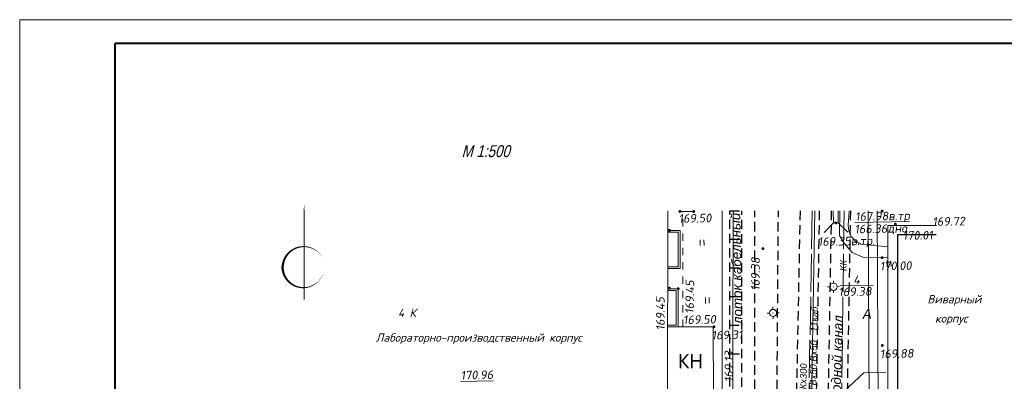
# Model space of a CAD drawing. Header units: millimetres. Extents: x 523209 to 536718, y -48289 to -47398.
# Tile 89 of 116: x 533407 to 533613, y -47647 to -47572. Entities that reach past the tile are written whole.
import ezdxf
from ezdxf.enums import TextEntityAlignment as Align

# ---------------------------------------------------------------- set-up
doc = ezdxf.new("R2010")
doc.units = ezdxf.units.MM
for name, pattern in [('DASHED', [19.05, 12.7, -6.35]), ('K5LT_BASIC', [0]), ('K5LT_THIN', [0]), ('LU023', [3, 2, -1]), ('LU024', [3, 1.5, -1.5]), ('LU197', [9, 8, -1])]:
    doc.linetypes.add(name, pattern=pattern)
for name, color, linetype in [('A_SEVER', 7, 'Continuous'), ('Оборудование', 7, 'Continuous'), ('Проходные каналы', 7, 'Continuous')]:
    doc.layers.add(name, color=color, linetype=linetype)
for name, color, linetype, lineweight in [('ELEKTROSET_', 6, 'LU1191', 9), ('KANALIZACIA', 1, 'LU197', 13), ('OTMETKI', 7, 'Continuous', 13), ('TEXT', 7, 'Continuous', 13), ('TOPOGRAFIA', 7, 'Continuous', 13), ('WODOPROWOD', 150, 'LU197', 13), ('ZDANIA', 7, 'Continuous', 15), ('ГП ГП', 10, 'ОПС_W2', 30), ('Точки 4', 3, 'Continuous', 15)]:
    doc.layers.add(name, color=color, linetype=linetype, lineweight=lineweight)
doc.styles.add('ISOCPEUR', font='isocpeui.ttf', dxfattribs={"height": 200})
doc.styles.add('R-131', font='trebuc.ttf')
doc.styles.add('SIMPLEX_K', font='ariali.ttf')
doc.styles.get("Standard").update_dxf_attribs({"font": 'arial.ttf'})
doc.styles.add('Standard_k', font='simplex.shx', dxfattribs={"oblique": 10})
doc.styles.add('ОПС', font='arial.ttf')
doc.linetypes.add('LU1191', pattern='A,1,-2,0.29,[131,ltypeshp01.shx,S=1.3,R=180,X=0.923,Y=0.65],0.29,[131,ltypeshp01.shx,S=1.3,R=180,X=1.3,Y=0.65],5,[131,ltypeshp01.shx,S=1.3,R=0,X=-1.3,Y=-0.65],0.58,[131,ltypeshp01.shx,S=1.3,R=0,X=-1.3,Y=-0.65],-2,3', length=14.16)
doc.linetypes.add('ОПС_W2', pattern='A,10,-0.5,["W2",ОПС,S=1,R=0,X=0,Y=-0.5],-2.5', length=13)

# ---------------------------------------------------------------- blocks, each defined once
blk = doc.blocks.new('TSO_blok')
at = {"color": 0, "linetype": 'Continuous', "lineweight": 15}
for p, q in [((-0.75, 0), (-1.25, 0)), ((0, 0.75), (0, 1.25)), ((0, -0.75), (0, -1.25)), ((0.75, 0), (1.25, 0))]:
    blk.add_line(p, q, dxfattribs=at)
at = {"color": 0, "linetype": 'Continuous', "lineweight": 15, "const_width": 0.075}
blk.add_lwpolyline([(-0.0875, 0, 1), (0.0875, 0, 1)], format="xyb", close=True, dxfattribs=at)
at = {"color": 0, "linetype": 'Continuous', "lineweight": 15}
blk.add_circle((0, 0), 0.75, dxfattribs=at)
blk = doc.blocks.new('Pk_blok')
at = {"color": 0, "linetype": 'Continuous', "lineweight": 13, "const_width": 0.25}
blk.add_lwpolyline([(-0.175, 0, 1), (0.175, 0, 1)], format="xyb", close=True, dxfattribs=at)
blk = doc.blocks.new('U401t')
at = {"layer": 'TOPOGRAFIA'}
for p, q in [((-0.4, 0), (-0.4, 1.2)), ((0.4, 0), (0.4, 1.2))]:
    blk.add_line(p, q, dxfattribs=at)
blk = doc.blocks.new('GC_SEVER1')
at = {"layer": 'ГП ГП', "color": 0, "linetype": 'ByBlock', "lineweight": 0}
for points in [[(0, 0, 0.5, 0.5, 0), (0, 25, 2, 0, 0), (0, 40, 0, 0, 0)], [(7, 22, 0, 0, 0), (8, 17, 0, 1, 0.8179), (-9, 13, 1, 0, 0.8179), (8, 11, 0, 0, 0)]]:
    blk.add_lwpolyline(points, format="xyseb", dxfattribs=at)

msp = doc.modelspace()

# ---------------------------------------------------------------- linework, layer by layer
at = {"color": 7, "linetype": 'K5LT_THIN', "lineweight": 18}
for p in [(533406.73839, -47991.68774), (533406.73839, -47991.68774), (533703.73839, -47571.68774)]:
    msp.add_line(p, (533406.73839, -47571.68774), dxfattribs=at)
at = {"color": 7, "linetype": 'K5LT_BASIC', "lineweight": 40}
for p in [(533426.73839, -47986.68774), (533995.73839, -47576.68774)]:
    msp.add_line(p, (533426.73839, -47576.68774), dxfattribs=at)
at = {"layer": 'ELEKTROSET_', "flags": 128}
msp.add_lwpolyline([(533459.02429, -47776.64246), (533528.5961, -47777.18545, 0.359703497), (533557.48097, -47754.96591), (533557.56716, -47733.40591), (533556.06288, -47668.34497), (533556.23035, -47611.67325)], format="xyb", dxfattribs=at)
for points in [[(533573.30592, -47611.67325), (533571.1795, -47731.5198), (533586.76857, -47731.09253)], [(533580.10894, -47790.01192), (533579.71046, -47739.02188), (533584.70288, -47652.645), (533584.48302, -47611.67325)], [(533582.00793, -47790.01192), (533581.60891, -47738.95286), (533586.60133, -47652.57598), (533586.38184, -47611.67325)]]:
    msp.add_lwpolyline(points, dxfattribs=at)
at = {"layer": 'KANALIZACIA', "flags": 128}
msp.add_lwpolyline([(533579.42135, -47611.67325), (533578.76346, -47665.32756), (533577.43047, -47754.81583), (533577.63829, -47790.01192)], dxfattribs=at)
at = {"layer": 'TOPOGRAFIA', "linetype": 'Continuous', "ltscale": 2}
for p, q in [((533575.23854, -47616.24484), (533577.2117, -47614.21831)), ((533578.21162, -47614.20496), (533580.23815, -47616.17812))]:
    msp.add_line(p, q, dxfattribs=at)
at = {"layer": 'TOPOGRAFIA'}
msp.add_lwpolyline([(533553.92215, -47611.67325), (533553.86967, -47648.25738, -0.41197711), (533539.93346, -47662.26026), (533509.74255, -47662.25016)], format="xyb", dxfattribs=at)
at = {"layer": 'TOPOGRAFIA', "linetype": 'LU024'}
msp.add_lwpolyline([(533545.65816, -47635.95077), (533545.64564, -47611.81257)], dxfattribs=at)
at = {"layer": 'TOPOGRAFIA', "linetype": 'DASHED', "ltscale": 2}
msp.add_lwpolyline([(533577.17773, -47611.67325), (533577.2117, -47614.21831), (533578.21162, -47614.20496), (533578.17783, -47611.67325)], dxfattribs=at)
at = {"layer": 'TOPOGRAFIA'}
for points in [[(533588.61994, -47621.5156), (533583.39326, -47621.35029), (533581.14497, -47620.42126), (533579.43117, -47618.48164), (533578.50201, -47616.86593), (533578.54461, -47611.67325)], [(533580.49018, -47611.67325), (533580.30483, -47614.75396), (533580.41674, -47615.89085), (533580.93414, -47617.04476), (533581.75096, -47617.94206), (533582.9561, -47618.67683), (533588.62144, -47619.24434)], [(533542.44766, -47615.77358), (533545.10644, -47615.7722), (533545.11059, -47623.77228), (533542.45181, -47623.77366)], [(533542.44787, -47616.17359), (533544.70664, -47616.17241), (533544.71038, -47623.37248), (533542.45161, -47623.37365)], [(533542.454, -47627.98424), (533544.68244, -47627.98308), (533544.68659, -47635.98316), (533542.45815, -47635.98432)], [(533542.45421, -47628.38424), (533544.28264, -47628.38329), (533544.28638, -47635.58336), (533542.45794, -47635.58431)], [(533600.98068, -47665.96621), (533589.73769, -47666.24447), (533586.8166, -47665.99084), (533584.00287, -47664.85731), (533580.76266, -47661.62456), (533579.38549, -47660.21084), (533579.10012, -47658.52397), (533579.07609, -47652.17408), (533579.77186, -47649.33314), (533580.47607, -47648.43929), (533583.56149, -47645.57343), (533588.21025, -47645.54101)]]:
    msp.add_lwpolyline(points, dxfattribs=at)
at = {"layer": 'TOPOGRAFIA', "flags": 128}
for points in [[(533588.62442, -47614.73636), (533588.59816, -47654.51343)], [(533598.78552, -47614.73704), (533588.62442, -47614.73636)]]:
    msp.add_lwpolyline(points, dxfattribs=at)
at = {"layer": 'TOPOGRAFIA', "lineweight": 30, "flags": 128}
for points in [[(533590.62319, -47616.73763), (533590.60089, -47652.51612)], [(533598.73979, -47616.73811), (533590.62319, -47616.73763)]]:
    msp.add_lwpolyline(points, dxfattribs=at)
at = {"layer": 'WODOPROWOD'}
msp.add_line((533572.75694, -47611.67325), (533571.0027, -47711.11953), dxfattribs=at)
at = {"layer": 'ZDANIA'}
for points in [[(533459.02429, -47650.34301), (533542.46558, -47650.29972), (533542.54904, -47611.67325)], [(533547.94262, -47611.67325), (533547.94139, -47611.83055), (533545.04549, -47611.80788), (533545.04655, -47611.67325)]]:
    msp.add_lwpolyline(points, dxfattribs=at)
msp.add_lwpolyline([(533542.46558, -47650.29972), (533552.04875, -47650.29474), (533552.0413, -47635.94746), (533542.45813, -47635.95243)], close=True, dxfattribs=at)
at = {"layer": 'Проходные каналы', "linetype": 'LU023'}
for p, q in [((533570.21845, -47611.67325), (533568.27827, -47709.26633)), ((533574.24826, -47611.67325), (533572.58396, -47708.79598)), ((533576.74865, -47611.67325), (533575.08515, -47708.74934)), ((533580.74928, -47611.67325), (533579.08705, -47708.67472))]:
    msp.add_line(p, q, dxfattribs=at)
at = {"layer": 'Проходные каналы', "linetype": 'LU023', "flags": 128}
for points in [[(533555.79985, -47744.47506), (533555.75882, -47713.04704), (533555.4814, -47676.50052), (533555.46786, -47611.67325)], [(533555.49767, -47611.6958), (533557.99488, -47611.68005)], [(533558.32689, -47744.54872), (533558.28585, -47713.12071), (533558.00844, -47676.57419), (533557.99488, -47611.67325)], [(533561.70176, -47790.01192), (533561.30177, -47734.42086), (533561.07062, -47700.5291), (533560.77389, -47656.04315), (533560.74906, -47624.54947), (533560.7594, -47611.67325)], [(533564.60864, -47790.01192), (533564.51756, -47772.4877), (533564.29754, -47743.52857), (533564.02462, -47707.92159), (533564.1508, -47697.22103), (533564.89214, -47672.99918), (533565.39154, -47649.07718), (533565.67293, -47612.47825), (533565.67995, -47611.67325)], [(533555.50624, -47617.61232), (533557.99612, -47617.59661)], [(533555.44632, -47623.62905), (533557.99737, -47623.61295)], [(533555.4992, -47629.64778), (533557.99863, -47629.63201)], [(533555.48438, -47635.59689), (533557.99987, -47635.58102)], [(533555.5013, -47641.63081), (533558.00114, -47641.61504)]]:
    msp.add_lwpolyline(points, dxfattribs=at)

# ---------------------------------------------------------------- block references
at = {"layer": 'A_SEVER', "linetype": 'ByBlock', "lineweight": 0, "xscale": 0.4999999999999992, "yscale": 0.4999999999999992, "zscale": 0.4999999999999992, "rotation": 0.0002104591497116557}
msp.add_blockref('GC_SEVER1', (533466.31707, -47630.26378), dxfattribs=at)
at = {"layer": 'OTMETKI', "linetype": 'Continuous'}
for p, xscale, yscale, zscale, rotation in [((533545.04549, -47611.80788), 1.000009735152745, 1.000009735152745, 1.000009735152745, 250.9950757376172), ((533547.94139, -47611.83055), 1.000009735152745, 1.000009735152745, 1.000009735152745, 250.9950757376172), ((533587.40947, -47611.74661), 1.000009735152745, 1.000009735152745, 1.000009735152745, 250.9950757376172), ((533542.87799, -47615.77336), 1.00000973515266, 1.00000973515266, 1.00000973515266, 1.173488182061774), ((533577.71166, -47614.21164), 1.00000973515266, 1.00000973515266, 1.00000973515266, 1.173488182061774), ((533590.18758, -47614.47334), 1.000009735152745, 1.000009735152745, 1.000009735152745, 250.9950757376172), ((533562.42894, -47619.61381), 1.00000973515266, 1.00000973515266, 1.00000973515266, 1.173488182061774), ((533587.40891, -47621.48579), 1.000009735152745, 1.000009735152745, 1.000009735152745, 250.9950757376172), ((533542.81966, -47627.86721), 1.00000973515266, 1.00000973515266, 1.00000973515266, 1.173488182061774), ((533544.68244, -47627.98308), 1.00000973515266, 1.00000973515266, 1.00000973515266, 1.173488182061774), ((533552.17674, -47635.94739), 1.000009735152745, 1.000009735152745, 1.000009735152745, 250.9950757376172), ((533587.43362, -47639.85616), 1.000009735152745, 1.000009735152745, 1.000009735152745, 250.9950757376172)]:
    msp.add_blockref('Pk_blok', p, dxfattribs=dict(at, xscale=xscale, yscale=yscale, zscale=zscale, rotation=rotation))
at = {"layer": 'TOPOGRAFIA', "xscale": 1.00000973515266, "yscale": 1.00000973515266, "zscale": 1.00000973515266, "rotation": 1.173488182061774}
for p in [(533549.69446, -47618.9636), (533588.86888, -47623.34708), (533550.8074, -47631.0464)]:
    msp.add_blockref('U401t', p, dxfattribs=at)
at = {"layer": 'TOPOGRAFIA', "linetype": 'Continuous', "xscale": 1.00000973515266, "yscale": 1.00000973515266, "zscale": 1.00000973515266, "rotation": 1.173488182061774}
for p in [(533577.21914, -47627.58066), (533564.55795, -47633.06129)]:
    msp.add_blockref('TSO_blok', p, dxfattribs=at)

# ---------------------------------------------------------------- texts
at = {"layer": 'ELEKTROSET_', "linetype": 'Continuous', "lineweight": 13, "style": 'SIMPLEX_K'}
msp.add_text('11каб.', height=1.400014, rotation=88.9894015, dxfattribs=at).set_placement((533573.84032, -47637.03106))
at = {"layer": 'KANALIZACIA', "linetype": 'Continuous', "lineweight": 13, "style": 'SIMPLEX_K'}
msp.add_text('КК', height=1.400014, rotation=89.2974923, dxfattribs=at).set_placement((533579.281, -47623.11957), align=Align.MIDDLE)
at = {"layer": 'OTMETKI', "style": 'Standard_k', "oblique": 10}
for s, height, rotation, p in [('169.50', 1.800018, 1.1734882, (533544.73879, -47612.41101)), ('169.72', 1.800018, 1.1734882, (533597.92082, -47613.05792)), ('169.35в.тр.', 1.8000175, 1.1734882, (533573.91564, -47617.25261)), ('170.01', 1.800018, 1.1734882, (533591.70064, -47615.98365)), ('169.38', 1.800018, 89.6514258, (533559.94217, -47628.40428)), ('170.00', 1.800018, 1.1734882, (533586.89416, -47622.36616)), ('169.45', 1.800018, 89.1263357, (533546.14978, -47633.22086)), ('4', 1.80002, 1.1734882, (533581.33858, -47625.23373)), ('%%o169.38', 1.800018, 1.1734882, (533578.22304, -47627.76014)), ('169.45', 1.800018, 90.3302916, (533540.06535, -47636.72669)), ('169.50', 1.800018, 1.1734882, (533545.67908, -47633.60536)), ('169.31', 1.800018, 1.1734882, (533551.66198, -47636.82776)), ('169.13', 1.800018, 89.8165517, (533554.39393, -47647.52858)), ('169.88', 1.800018, 1.1734882, (533586.91886, -47640.73653)), ('%%u170.96', 1.800018, 1.1734882, (533499.08723, -47645.20889))]:
    msp.add_text(s, height=height, rotation=rotation, dxfattribs=at).set_placement(p, align=Align.TOP_LEFT)
at = {"layer": 'TEXT', "style": 'SIMPLEX_K'}
for s, height, rotation, p in [('проходной канал', 2.0000195, 88.2100967, (533578.53324, -47655.65942)), ('А', 2.00002, 1.1734882, (533583.35696, -47634.29886))]:
    msp.add_text(s, height=height, rotation=rotation, dxfattribs=at).set_placement(p)
at = {"layer": 'WODOPROWOD', "style": 'Standard_k', "oblique": 10}
for s, height, p in [('%%u167.98в.тр', 1.8000175, (533581.72599, -47611.99522)), ('166.36дно', 1.800018, (533581.5853, -47614.62146))]:
    msp.add_text(s, height=height, rotation=1.1734882, dxfattribs=at).set_placement(p, align=Align.TOP_LEFT)
at = {"layer": 'WODOPROWOD', "linetype": 'Continuous', "lineweight": 13, "style": 'SIMPLEX_K'}
for s, p in [('2Тх200,2ГВх50,Вх50', (533573.4712, -47657.46884)), ('2Пх250,ККх300', (533571.40653, -47657.47429))]:
    msp.add_text(s, height=1.4000136, rotation=88.9894015, dxfattribs=at).set_placement(p)
at = {"layer": 'ZDANIA', "lineweight": 13, "style": 'R-131'}
msp.add_text('КН', height=3.000029, rotation=0.0297277, dxfattribs=at).set_placement((533547.25344, -47643.12359), align=Align.MIDDLE)
at = {"layer": 'Оборудование', "oblique": 15, "width": 0.8}
msp.add_text('M 1:500', height=2.5, dxfattribs=at).set_placement((533499.30347, -47600.44615))
at = {"layer": 'Проходные каналы', "style": 'SIMPLEX_K'}
msp.add_text('лоток кабельный', height=2.0000195, rotation=91.2350466, dxfattribs=at).set_placement((533558.15746, -47635.35905))
at = {"layer": 'Точки 4', "color": 7, "style": 'ISOCPEUR'}
for s, p in [('Виварный', (533602.55149, -47630.179)), ('корпус', (533601.86598, -47634.20909))]:
    msp.add_text(s, height=1.75, dxfattribs=at).set_placement(p, align=Align.MIDDLE_CENTER)
for s, p in [('4 К', (533485.97648, -47633.90791)), ('Лабораторно-производственный корпус', (533481.33017, -47639.07866))]:
    msp.add_text(s, height=1.75, dxfattribs=at).set_placement(p)

doc.saveas('drawing.dxf')
